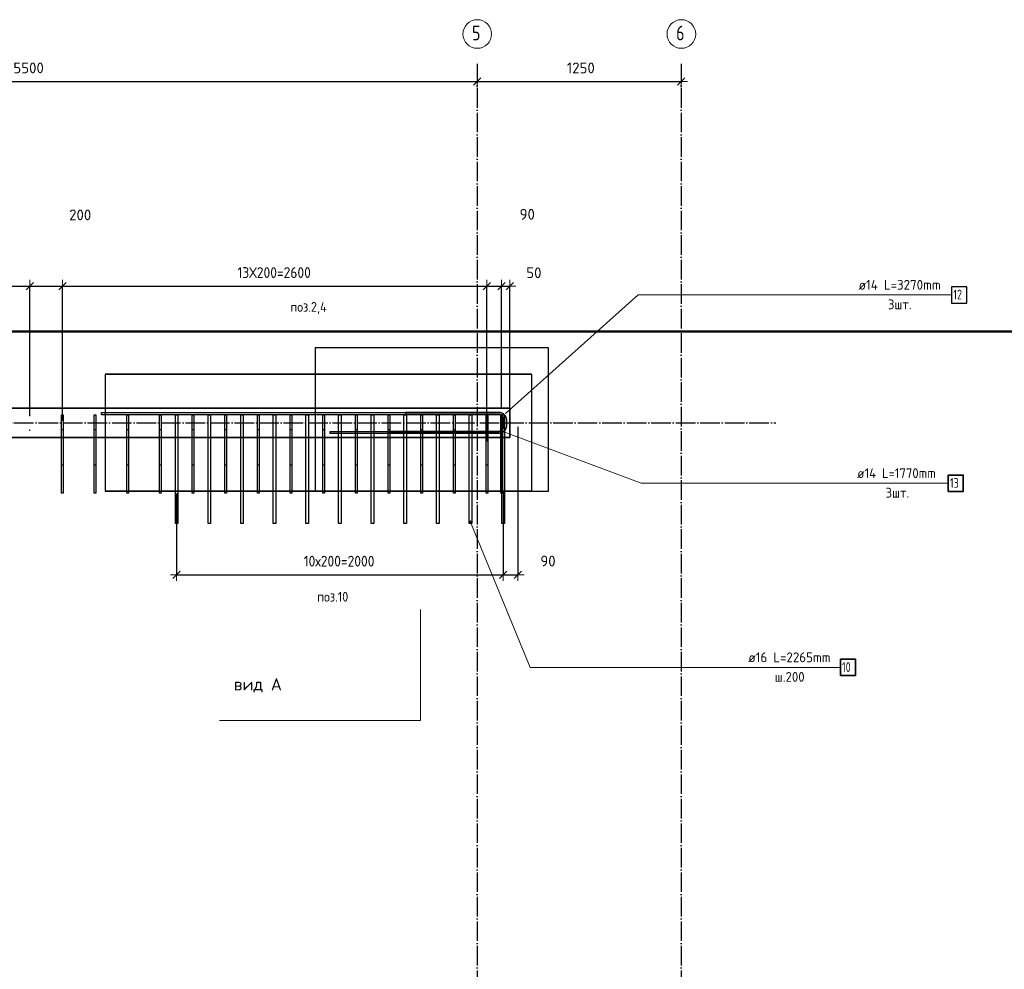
# Model space of a CAD drawing. Header units: millimetres. Extents: x 5077 to 50019, y 6526 to 90933.
# Tile 26 of 60: x 11099 to 17128, y 36193 to 42010. Entities that reach past the tile are written whole.
import ezdxf

# ---------------------------------------------------------------- set-up
doc = ezdxf.new("R2010")
doc.units = ezdxf.units.MM
doc.header["$PDMODE"] = 65
doc.linetypes.add('______11', pattern=[150, 120, -15, 0, -15])
doc.linetypes.add('______5', pattern=[330, 240, -30, 30, -30])
for name, color, linetype, lineweight in [('Standard', 7, 'Continuous', 25), ('Арм.стержн. вертикальными 1', 22, 'Continuous', 35), ('Арм.стержн.горизонт. 2', 202, 'Continuous', 35), ('Обозначение разреза_ общее', 7, 'Continuous', 25), ('Размерная линия_ общее', 7, 'Continuous', 13)]:
    doc.layers.add(name, color=color, linetype=linetype, lineweight=lineweight)
doc.layers.add('Арм.стержн. вертикальными 2', color=7, linetype='Continuous', lineweight=35, true_color=0x006e00)
doc.layers.add('Осевая линия_ общее', color=7, linetype='______5', lineweight=13, true_color=0xa0a0a0)
doc.styles.add('ISOCPEUR', font='ISOCPEUR')
doc.dimstyles.new('DIMSTYLE_3', dxfattribs={"dimtxt": 66, "dimasz": 75, "dimexe": 0, "dimexo": 0, "dimgap": 33, "dimtad": 2, "dimdec": 0, "dimrnd": 5, "dimzin": 12, "dimdsep": 46, "dimtxsty": 'ISOCPEUR', "dimblk1": 'ALL_ML_STRICH', "dimblk2": 'ALL_ML_STRICH', "dimsah": 1, "dimcen": 0, "dimclrd": 7, "dimclre": 256, "dimclrt": 7, "dimadec": 0, "dimazin": 0, "dimtfac": 1, "dimtdec": 0, "dimtix": 1, "dimtmove": 2, "dimatfit": 3, "dimfxl": 0, "dimtvp": 1.2, "dimtzin": 0, "dimlwd": 0, "dimlwe": -3, "dimarcsym": 0})
doc.dimstyles.new('DIMSTYLE_9', dxfattribs={"dimtxt": 66, "dimasz": 75, "dimexe": 0, "dimexo": 0, "dimgap": 33, "dimtad": 2, "dimdec": 0, "dimrnd": 5, "dimzin": 12, "dimdsep": 46, "dimtxsty": 'ISOCPEUR', "dimblk1": 'ALL_ML_STRICH', "dimblk2": 'ALL_ML_STRICH', "dimsah": 1, "dimcen": 0, "dimclrd": 7, "dimclre": 256, "dimclrt": 7, "dimadec": 0, "dimazin": 0, "dimtfac": 1, "dimtdec": 0, "dimtix": 1, "dimtmove": 2, "dimatfit": 3, "dimfxl": 0, "dimtzin": 0, "dimlwd": 0, "dimlwe": -3, "dimarcsym": 0})

# ---------------------------------------------------------------- blocks, each defined once
blk = doc.blocks.new('СЛОЖНЫЙ_ОБЪЕКТ_1')
at = {"layer": 'Осевая линия_ общее', "color": 253, "linetype": '______11', "lineweight": -3, "true_color": 0xa0a0a0, "transparency": 33554687}
for p, q in [((13900, 41740), (13900, 30850)), ((15150, 41740), (15150, 30850)), ((5360, 39540), (15730, 39540))]:
    blk.add_line(p, q, dxfattribs=at)
at = {"layer": 'Осевая линия_ общее', "color": 7, "linetype": 'Continuous', "lineweight": 13, "transparency": 33554687}
for centre in [(13900.7, 41921.9), (15150.7, 41921.9)]:
    blk.add_circle(centre, 87.7, dxfattribs=at)
at = {"layer": 'Осевая линия_ общее', "color": 7, "linetype": 'Continuous', "lineweight": 13, "transparency": 33554687, "char_height": 90, "width": 97.922, "attachment_point": 7, "style": 'ISOCPEUR'}
for s, insert in [('\\W0.78;5', (13869.2, 41882.7)), ('\\W0.78;6', (15119.2, 41882.7))]:
    blk.add_mtext(s, dxfattribs=dict(at, insert=insert))
blk = doc.blocks.new('ALL_ML_STRICH')
at = {"color": 0, "linetype": 'ByBlock', "lineweight": -2}
for p, q in [((-1, 0), (0.5, 0)), ((-0.3, -0.3), (0.3, 0.3)), ((0, -0.5), (0, 0.5))]:
    blk.add_line(p, q, dxfattribs=at)
blk = doc.blocks.new('*D91')
at = {"layer": 'DEFPOINTS', "color": 7, "linetype": 'Continuous', "lineweight": 13, "transparency": 33554687}
for p in [(8400, 41668.4), (8400, 41631.2), (13900, 41560)]:
    blk.add_point(p, dxfattribs=at)
at = {"layer": 'Размерная линия_ общее', "color": 253, "linetype": 'Continuous', "lineweight": -2, "true_color": 0xa0a0a0, "transparency": 33554687}
for p, q in [((8400, 41631.2), (8400, 41631.2)), ((13900, 41631.2), (13900, 41631.2))]:
    blk.add_line(p, q, dxfattribs=at)
at = {"layer": 'Размерная линия_ общее', "color": 7, "linetype": 'Continuous', "lineweight": -2, "transparency": 33554687}
blk.add_line((8400, 41631.2), (13900, 41631.2), dxfattribs=at)
at = {"layer": 'Размерная линия_ общее', "color": 7, "linetype": 'Continuous', "lineweight": 13, "transparency": 33554687, "xscale": 75, "yscale": 75, "zscale": 75, "rotation": 180}
blk.add_blockref('ALL_ML_STRICH', (8400, 41631.2), dxfattribs=at)
at = {"layer": 'Размерная линия_ общее', "color": 7, "linetype": 'Continuous', "lineweight": 13, "transparency": 33554687, "xscale": 75, "yscale": 75, "zscale": 75}
blk.add_blockref('ALL_ML_STRICH', (13900, 41631.2), dxfattribs=at)
at = {"layer": 'Размерная линия_ общее', "color": 7, "linetype": 'Continuous', "lineweight": 13, "transparency": 33554687, "insert": (11153.3, 41714.2), "char_height": 66, "width": 264, "attachment_point": 5, "style": 'ISOCPEUR'}
blk.add_mtext('\\A1;{5500}', dxfattribs=at)
blk = doc.blocks.new('*D92')
at = {"layer": 'DEFPOINTS', "color": 7, "linetype": 'Continuous', "lineweight": 13, "transparency": 33554687}
for p in [(13900, 41631.2), (13900, 41560), (15150, 41560)]:
    blk.add_point(p, dxfattribs=at)
at = {"layer": 'Размерная линия_ общее', "color": 253, "linetype": 'Continuous', "lineweight": -2, "true_color": 0xa0a0a0, "transparency": 33554687}
for p, q in [((13900, 41631.2), (13900, 41631.2)), ((15150, 41631.2), (15150, 41631.2))]:
    blk.add_line(p, q, dxfattribs=at)
at = {"layer": 'Размерная линия_ общее', "color": 7, "linetype": 'Continuous', "lineweight": -2, "transparency": 33554687}
blk.add_line((13900, 41631.2), (15150, 41631.2), dxfattribs=at)
at = {"layer": 'Размерная линия_ общее', "color": 7, "linetype": 'Continuous', "lineweight": 13, "transparency": 33554687, "xscale": 75, "yscale": 75, "zscale": 75, "rotation": 180}
blk.add_blockref('ALL_ML_STRICH', (13900, 41631.2), dxfattribs=at)
at = {"layer": 'Размерная линия_ общее', "color": 7, "linetype": 'Continuous', "lineweight": 13, "transparency": 33554687, "xscale": 75, "yscale": 75, "zscale": 75}
blk.add_blockref('ALL_ML_STRICH', (15150, 41631.2), dxfattribs=at)
at = {"layer": 'Размерная линия_ общее', "color": 7, "linetype": 'Continuous', "lineweight": 13, "transparency": 33554687, "insert": (14534.9, 41714.2), "char_height": 66, "width": 264, "attachment_point": 5, "style": 'ISOCPEUR'}
blk.add_mtext('\\A1;{1250}', dxfattribs=at)
blk = doc.blocks.new('*D140')
at = {"layer": 'DEFPOINTS', "color": 7, "linetype": 'Continuous', "lineweight": 13, "transparency": 33554687}
for p in [(8560, 40377.7), (11160, 39585), (8560, 39423.5)]:
    blk.add_point(p, dxfattribs=at)
at = {"layer": 'Размерная линия_ общее', "color": 253, "linetype": 'Continuous', "lineweight": -2, "true_color": 0xa0a0a0, "transparency": 33554687}
for p, q in [((8560, 39443.5), (8560, 40377.7)), ((11160, 39585), (11160, 40377.7))]:
    blk.add_line(p, q, dxfattribs=at)
at = {"layer": 'Размерная линия_ общее', "color": 7, "linetype": 'Continuous', "lineweight": -2, "transparency": 33554687}
blk.add_line((8560, 40377.7), (11160, 40377.7), dxfattribs=at)
at = {"layer": 'Размерная линия_ общее', "color": 7, "linetype": 'Continuous', "lineweight": 13, "transparency": 33554687, "xscale": 75, "yscale": 75, "zscale": 75, "rotation": 180}
blk.add_blockref('ALL_ML_STRICH', (8560, 40377.7), dxfattribs=at)
at = {"layer": 'Размерная линия_ общее', "color": 7, "linetype": 'Continuous', "lineweight": 13, "transparency": 33554687, "xscale": 75, "yscale": 75, "zscale": 75}
blk.add_blockref('ALL_ML_STRICH', (11160, 40377.7), dxfattribs=at)
at = {"layer": 'Размерная линия_ общее', "color": 7, "linetype": 'Continuous', "lineweight": 13, "transparency": 33554687, "insert": (9632, 40493.7), "char_height": 66, "width": 3.3, "attachment_point": 1, "line_spacing_factor": 0.60241, "style": 'ISOCPEUR'}
blk.add_mtext('\\W0.91;13Х200=2600', dxfattribs=at)
blk = doc.blocks.new('*D141')
at = {"layer": 'DEFPOINTS', "color": 7, "linetype": 'Continuous', "lineweight": 13, "transparency": 33554687}
for p in [(11160, 40377.7), (11160, 39585), (11360, 39563.5)]:
    blk.add_point(p, dxfattribs=at)
at = {"layer": 'Размерная линия_ общее', "color": 253, "linetype": 'Continuous', "lineweight": -2, "true_color": 0xa0a0a0, "transparency": 33554687}
for p, q in [((11160, 39585), (11160, 40377.7)), ((11360, 39552.8), (11360, 40377.7))]:
    blk.add_line(p, q, dxfattribs=at)
at = {"layer": 'Размерная линия_ общее', "color": 7, "linetype": 'Continuous', "lineweight": -2, "transparency": 33554687}
blk.add_line((11160, 40377.7), (11360, 40377.7), dxfattribs=at)
at = {"layer": 'Размерная линия_ общее', "color": 7, "linetype": 'Continuous', "lineweight": 13, "transparency": 33554687, "xscale": 75, "yscale": 75, "zscale": 75, "rotation": 180}
blk.add_blockref('ALL_ML_STRICH', (11160, 40377.7), dxfattribs=at)
at = {"layer": 'Размерная линия_ общее', "color": 7, "linetype": 'Continuous', "lineweight": 13, "transparency": 33554687, "xscale": 75, "yscale": 75, "zscale": 75}
blk.add_blockref('ALL_ML_STRICH', (11360, 40377.7), dxfattribs=at)
at = {"layer": 'Размерная линия_ общее', "color": 7, "linetype": 'Continuous', "lineweight": 13, "transparency": 33554687, "insert": (11469.2, 40813.9), "char_height": 66, "width": 198, "attachment_point": 5, "style": 'ISOCPEUR'}
blk.add_mtext('\\A1;{200}', dxfattribs=at)
blk = doc.blocks.new('*D142')
at = {"layer": 'DEFPOINTS', "color": 7, "linetype": 'Continuous', "lineweight": 13, "transparency": 33554687}
for p in [(11360, 40377.7), (11360, 39563.5), (13960, 39406.2)]:
    blk.add_point(p, dxfattribs=at)
at = {"layer": 'Размерная линия_ общее', "color": 253, "linetype": 'Continuous', "lineweight": -2, "true_color": 0xa0a0a0, "transparency": 33554687}
for p, q in [((11360, 39552.8), (11360, 40377.7)), ((13960, 39426.2), (13960, 40377.7))]:
    blk.add_line(p, q, dxfattribs=at)
at = {"layer": 'Размерная линия_ общее', "color": 7, "linetype": 'Continuous', "lineweight": -2, "transparency": 33554687}
blk.add_line((11360, 40377.7), (13960, 40377.7), dxfattribs=at)
at = {"layer": 'Размерная линия_ общее', "color": 7, "linetype": 'Continuous', "lineweight": 13, "transparency": 33554687, "xscale": 75, "yscale": 75, "zscale": 75, "rotation": 180}
blk.add_blockref('ALL_ML_STRICH', (11360, 40377.7), dxfattribs=at)
at = {"layer": 'Размерная линия_ общее', "color": 7, "linetype": 'Continuous', "lineweight": 13, "transparency": 33554687, "xscale": 75, "yscale": 75, "zscale": 75}
blk.add_blockref('ALL_ML_STRICH', (13960, 40377.7), dxfattribs=at)
at = {"layer": 'Размерная линия_ общее', "color": 7, "linetype": 'Continuous', "lineweight": 13, "transparency": 33554687, "insert": (12432, 40493.7), "char_height": 66, "width": 3.3, "attachment_point": 1, "line_spacing_factor": 0.60241, "style": 'ISOCPEUR'}
blk.add_mtext('\\W0.91;13Х200=2600', dxfattribs=at)
blk = doc.blocks.new('*D143')
at = {"layer": 'DEFPOINTS', "color": 7, "linetype": 'Continuous', "lineweight": 13, "transparency": 33554687}
for p in [(13960, 40377.7), (14050, 39540), (13960, 39406.2)]:
    blk.add_point(p, dxfattribs=at)
at = {"layer": 'Размерная линия_ общее', "color": 253, "linetype": 'Continuous', "lineweight": -2, "true_color": 0xa0a0a0, "transparency": 33554687}
for p, q in [((13960, 39426.2), (13960, 40377.7)), ((14050, 39630), (14050, 40377.7))]:
    blk.add_line(p, q, dxfattribs=at)
at = {"layer": 'Размерная линия_ общее', "color": 7, "linetype": 'Continuous', "lineweight": -2, "transparency": 33554687}
blk.add_line((13960, 40377.7), (14050, 40377.7), dxfattribs=at)
at = {"layer": 'Размерная линия_ общее', "color": 7, "linetype": 'Continuous', "lineweight": 13, "transparency": 33554687, "xscale": 75, "yscale": 75, "zscale": 75, "rotation": 180}
blk.add_blockref('ALL_ML_STRICH', (13960, 40377.7), dxfattribs=at)
at = {"layer": 'Размерная линия_ общее', "color": 7, "linetype": 'Continuous', "lineweight": 13, "transparency": 33554687, "xscale": 75, "yscale": 75, "zscale": 75}
blk.add_blockref('ALL_ML_STRICH', (14050, 40377.7), dxfattribs=at)
at = {"layer": 'Размерная линия_ общее', "color": 7, "linetype": 'Continuous', "lineweight": 13, "transparency": 33554687, "insert": (14206.9, 40817.6), "char_height": 66, "width": 132, "attachment_point": 5, "style": 'ISOCPEUR'}
blk.add_mtext('\\A1;{90}', dxfattribs=at)
blk = doc.blocks.new('*D144')
at = {"layer": 'DEFPOINTS', "color": 7, "linetype": 'Continuous', "lineweight": 13, "transparency": 33554687}
for p in [(14050, 40377.7), (14100, 39630), (14050, 39540)]:
    blk.add_point(p, dxfattribs=at)
at = {"layer": 'Размерная линия_ общее', "color": 253, "linetype": 'Continuous', "lineweight": -2, "true_color": 0xa0a0a0, "transparency": 33554687}
for p, q in [((14050, 39630), (14050, 40377.7)), ((14100, 39630), (14100, 40377.7))]:
    blk.add_line(p, q, dxfattribs=at)
at = {"layer": 'Размерная линия_ общее', "color": 7, "linetype": 'Continuous', "lineweight": -2, "transparency": 33554687}
blk.add_line((14050, 40377.7), (14100, 40377.7), dxfattribs=at)
at = {"layer": 'Размерная линия_ общее', "color": 7, "linetype": 'Continuous', "lineweight": 13, "transparency": 33554687, "xscale": 75, "yscale": 75, "zscale": 75, "rotation": 180}
blk.add_blockref('ALL_ML_STRICH', (14050, 40377.7), dxfattribs=at)
at = {"layer": 'Размерная линия_ общее', "color": 7, "linetype": 'Continuous', "lineweight": 13, "transparency": 33554687, "xscale": 75, "yscale": 75, "zscale": 75}
blk.add_blockref('ALL_ML_STRICH', (14100, 40377.7), dxfattribs=at)
at = {"layer": 'Размерная линия_ общее', "color": 7, "linetype": 'Continuous', "lineweight": 13, "transparency": 33554687, "insert": (14247.5, 40459.5), "char_height": 66, "width": 132, "attachment_point": 5, "style": 'ISOCPEUR'}
blk.add_mtext('\\A1;{50}', dxfattribs=at)
blk = doc.blocks.new('*D157')
at = {"layer": 'DEFPOINTS', "color": 7, "linetype": 'Continuous', "lineweight": 13, "transparency": 33554687}
for p in [(14060, 39143.5), (12060, 39126.8), (12060, 38610)]:
    blk.add_point(p, dxfattribs=at)
at = {"layer": 'Размерная линия_ общее', "color": 253, "linetype": 'Continuous', "lineweight": -2, "true_color": 0xa0a0a0, "transparency": 33554687}
for p, q in [((12060, 39106.8), (12060, 38610)), ((14060, 39123.5), (14060, 38610))]:
    blk.add_line(p, q, dxfattribs=at)
at = {"layer": 'Размерная линия_ общее', "color": 7, "linetype": 'Continuous', "lineweight": -2, "transparency": 33554687}
blk.add_line((12060, 38610), (14060, 38610), dxfattribs=at)
at = {"layer": 'Размерная линия_ общее', "color": 7, "linetype": 'Continuous', "lineweight": 13, "transparency": 33554687, "xscale": 75, "yscale": 75, "zscale": 75, "rotation": 180}
blk.add_blockref('ALL_ML_STRICH', (12060, 38610), dxfattribs=at)
at = {"layer": 'Размерная линия_ общее', "color": 7, "linetype": 'Continuous', "lineweight": 13, "transparency": 33554687, "xscale": 75, "yscale": 75, "zscale": 75}
blk.add_blockref('ALL_ML_STRICH', (14060, 38610), dxfattribs=at)
at = {"layer": 'Размерная линия_ общее', "color": 7, "linetype": 'Continuous', "lineweight": 13, "transparency": 33554687, "insert": (12838, 38726), "char_height": 66, "width": 3.3, "attachment_point": 1, "line_spacing_factor": 0.60241, "style": 'ISOCPEUR'}
blk.add_mtext('\\W0.91;10х200=2000', dxfattribs=at)
blk = doc.blocks.new('*D158')
at = {"layer": 'DEFPOINTS', "color": 7, "linetype": 'Continuous', "lineweight": 13, "transparency": 33554687}
for p in [(14150, 39535), (14060, 39143.5), (14060, 38610)]:
    blk.add_point(p, dxfattribs=at)
at = {"layer": 'Размерная линия_ общее', "color": 253, "linetype": 'Continuous', "lineweight": -2, "true_color": 0xa0a0a0, "transparency": 33554687}
for p, q in [((14150, 39515), (14150, 38610)), ((14060, 39123.5), (14060, 38610))]:
    blk.add_line(p, q, dxfattribs=at)
at = {"layer": 'Размерная линия_ общее', "color": 7, "linetype": 'Continuous', "lineweight": -2, "transparency": 33554687}
blk.add_line((14060, 38610), (14150, 38610), dxfattribs=at)
at = {"layer": 'Размерная линия_ общее', "color": 7, "linetype": 'Continuous', "lineweight": 13, "transparency": 33554687, "xscale": 75, "yscale": 75, "zscale": 75, "rotation": 180}
blk.add_blockref('ALL_ML_STRICH', (14060, 38610), dxfattribs=at)
at = {"layer": 'Размерная линия_ общее', "color": 7, "linetype": 'Continuous', "lineweight": 13, "transparency": 33554687, "xscale": 75, "yscale": 75, "zscale": 75}
blk.add_blockref('ALL_ML_STRICH', (14150, 38610), dxfattribs=at)
at = {"layer": 'Размерная линия_ общее', "color": 7, "linetype": 'Continuous', "lineweight": 13, "transparency": 33554687, "insert": (14333.9, 38693.5), "char_height": 66, "width": 132, "attachment_point": 5, "style": 'ISOCPEUR'}
blk.add_mtext('\\A1;{90}', dxfattribs=at)

msp = doc.modelspace()

# ---------------------------------------------------------------- hatches: boundary and pattern name
at = {"layer": 'Арм.стержн. вертикальными 1', "linetype": 'Continuous', "lineweight": 50, "transparency": 33554687}
for points in [[(11165, 39585), (11164.6, 39586.9), (11163.5, 39588.5), (11161.9, 39589.6), (11160, 39590), (11158.1, 39589.6), (11156.5, 39588.5), (11155.4, 39586.9), (11155, 39585), (11155.4, 39583.1), (11156.5, 39581.5), (11158.1, 39580.4), (11160, 39580), (11161.9, 39580.4), (11163.5, 39581.5), (11164.6, 39583.1)], [(11165, 39495), (11164.6, 39496.9), (11163.5, 39498.5), (11161.9, 39499.6), (11160, 39500), (11158.1, 39499.6), (11156.5, 39498.5), (11155.4, 39496.9), (11155, 39495), (11155.4, 39493.1), (11156.5, 39491.5), (11158.1, 39490.4), (11160, 39490), (11161.9, 39490.4), (11163.5, 39491.5), (11164.6, 39493.1)]]:
    msp.add_hatch(color=4, dxfattribs=at).paths.add_polyline_path(points)
at = {"layer": 'Арм.стержн. вертикальными 2', "linetype": 'Continuous', "lineweight": 13, "transparency": 33554687}
for points in [[(13851.1, 38933.2), (13865.5, 38939.1), (13861.2, 38940.9)], [(13851.1, 38933.2), (13861.2, 38940.9), (13852.9, 38937.5)], [(13851.7, 38928.6), (13865.5, 38939.1), (13851.1, 38933.2)], [(13851.7, 38928.6), (13868.3, 38935.4), (13865.5, 38939.1)], [(13854.5, 38924.9), (13868.3, 38935.4), (13851.7, 38928.6)], [(13852.9, 38937.5), (13861.2, 38940.9), (13856.6, 38940.3)], [(13854.5, 38924.9), (13868.9, 38930.8), (13868.3, 38935.4)], [(13858.8, 38923.1), (13868.9, 38930.8), (13854.5, 38924.9)], [(13858.8, 38923.1), (13867.1, 38926.5), (13868.9, 38930.8)], [(13867.1, 38926.5), (13858.8, 38923.1), (13863.4, 38923.7)]]:
    msp.add_hatch(color=7, dxfattribs=at).paths.add_polyline_path(points)

# ---------------------------------------------------------------- linework, layer by layer
at = {"color": 52, "linetype": 'Continuous', "lineweight": -3, "transparency": 33554687}
for p, q in [((12907.5, 40000.1), (12907.5, 39121.4)), ((14337.5, 40000.1), (12907.5, 40000.1)), ((12907.5, 40000.1), (12907.5, 39121.4)), ((14337.5, 40000.1), (12907.5, 40000.1)), ((14337.5, 39121.4), (14337.5, 40000.1)), ((14337.5, 39121.4), (14337.5, 40000.1)), ((12907.5, 39121.4), (14337.5, 39121.4)), ((12907.5, 39121.4), (14337.5, 39121.4))]:
    msp.add_line(p, q, dxfattribs=at)
at = {"layer": 'Standard', "color": 52, "linetype": 'Continuous', "lineweight": -3, "transparency": 33554687}
for p, q in [((11622.5, 39837.7), (11622.5, 39122.2)), ((11622.5, 39837.7), (11622.5, 39122.2)), ((11622.5, 39837.7), (14232.1, 39837.7)), ((14232.1, 39837.7), (11622.5, 39837.7)), ((14232.1, 39837.7), (14232.1, 39122.2)), ((14232.1, 39837.7), (14232.1, 39122.2)), ((11622.5, 39122.2), (14232.1, 39122.2)), ((14232.1, 39122.2), (11622.5, 39122.2))]:
    msp.add_line(p, q, dxfattribs=at)
at = {"layer": 'Standard', "color": 7, "linetype": 'Continuous', "lineweight": 35, "transparency": 33554687}
for p, q in [((8320, 39630), (14100, 39630)), ((14100, 39630), (14100, 39450)), ((14100, 39450), (8500, 39450))]:
    msp.add_line(p, q, dxfattribs=at)
at = {"layer": 'Standard', "color": 7, "linetype": 'Continuous', "lineweight": 50, "transparency": 33554687}
msp.add_lwpolyline([(7842.4, 9185), (21328.5, 9185), (21328.5, 40100.1), (7842.4, 40100.1), (7842.4, 9185)], dxfattribs=at)
at = {"layer": 'Арм.стержн. вертикальными 1', "color": 4, "linetype": 'Continuous', "lineweight": 25, "transparency": 33554687}
for points in [[(11365, 39590), (11365, 39280), (11355, 39280), (11355, 39590), (11365, 39590)], [(11565, 39590), (11565, 39280), (11555, 39280), (11555, 39590), (11565, 39590)], [(11765, 39590), (11765, 39280), (11755, 39280), (11755, 39590), (11765, 39590)], [(11965, 39590), (11965, 39280), (11955, 39280), (11955, 39590), (11965, 39590)], [(12165, 39590), (12165, 39280), (12155, 39280), (12155, 39590), (12165, 39590)], [(12365, 39590), (12365, 39280), (12355, 39280), (12355, 39590), (12365, 39590)], [(12565, 39590), (12565, 39280), (12555, 39280), (12555, 39590), (12565, 39590)], [(12765, 39590), (12765, 39280), (12755, 39280), (12755, 39590), (12765, 39590)], [(12965, 39590), (12965, 39280), (12955, 39280), (12955, 39590), (12965, 39590)], [(13165, 39590), (13165, 39280), (13155, 39280), (13155, 39590), (13165, 39590)], [(13365, 39590), (13365, 39280), (13355, 39280), (13355, 39590), (13365, 39590)], [(13565, 39590), (13565, 39280), (13555, 39280), (13555, 39590), (13565, 39590)], [(13765, 39590), (13765, 39280), (13755, 39280), (13755, 39590), (13765, 39590)], [(13965, 39590), (13965, 39280), (13955, 39280), (13955, 39590), (13965, 39590)], [(14055, 39590), (14055, 39280), (14045, 39280), (14045, 39590), (14055, 39590)], [(11365, 39500), (11365, 39110), (11355, 39110), (11355, 39500), (11365, 39500)], [(11565, 39500), (11565, 39110), (11555, 39110), (11555, 39500), (11565, 39500)], [(11765, 39500), (11765, 39110), (11755, 39110), (11755, 39500), (11765, 39500)], [(11965, 39500), (11965, 39110), (11955, 39110), (11955, 39500), (11965, 39500)], [(12165, 39500), (12165, 39110), (12155, 39110), (12155, 39500), (12165, 39500)], [(12365, 39500), (12365, 39110), (12355, 39110), (12355, 39500), (12365, 39500)], [(12565, 39500), (12565, 39110), (12555, 39110), (12555, 39500), (12565, 39500)], [(12765, 39500), (12765, 39110), (12755, 39110), (12755, 39500), (12765, 39500)], [(12965, 39500), (12965, 39110), (12955, 39110), (12955, 39500), (12965, 39500)], [(13165, 39500), (13165, 39110), (13155, 39110), (13155, 39500), (13165, 39500)], [(13365, 39500), (13365, 39110), (13355, 39110), (13355, 39500), (13365, 39500)], [(13565, 39500), (13565, 39110), (13555, 39110), (13555, 39500), (13565, 39500)], [(13765, 39500), (13765, 39110), (13755, 39110), (13755, 39500), (13765, 39500)], [(13965, 39500), (13965, 39110), (13955, 39110), (13955, 39500), (13965, 39500)], [(14055, 39500), (14055, 39110), (14045, 39110), (14045, 39500), (14055, 39500)]]:
    msp.add_lwpolyline(points, dxfattribs=at)
at = {"layer": 'Арм.стержн. вертикальными 2', "color": 7, "linetype": 'Continuous', "lineweight": 13, "transparency": 33554687}
for p, q in [((13851.7, 38928.6), (13851.7, 38928.6)), ((13856.6, 38940.3), (13856.6, 38940.3)), ((14224.4, 38042.1), (13860, 38932)), ((13863.4, 38923.7), (13863.4, 38923.7)), ((13868.3, 38935.4), (13868.3, 38935.4)), ((14224.4, 38042.1), (16124.4, 38042.1))]:
    msp.add_line(p, q, dxfattribs=at)
at = {"layer": 'Арм.стержн. вертикальными 2', "color": 7, "linetype": 'Continuous', "lineweight": 25, "transparency": 33554687}
for points in [[(12052, 38924), (12052, 39590), (12068, 39590), (12068, 38924), (12052, 38924)], [(12252, 38924), (12252, 39590), (12268, 39590), (12268, 38924), (12252, 38924)], [(12452, 38924), (12452, 39590), (12468, 39590), (12468, 38924), (12452, 38924)], [(12652, 38924), (12652, 39590), (12668, 39590), (12668, 38924), (12652, 38924)], [(12852, 38924), (12852, 39590), (12868, 39590), (12868, 38924), (12852, 38924)], [(13052, 38924), (13052, 39590), (13068, 39590), (13068, 38924), (13052, 38924)], [(13252, 38924), (13252, 39590), (13268, 39590), (13268, 38924), (13252, 38924)], [(13452, 38924), (13452, 39590), (13468, 39590), (13468, 38924), (13452, 38924)], [(13652, 38924), (13652, 39590), (13668, 39590), (13668, 38924), (13652, 38924)], [(13852, 38924), (13852, 39590), (13868, 39590), (13868, 38924), (13852, 38924)], [(14052, 38924), (14052, 39590), (14068, 39590), (14068, 38924), (14052, 38924)]]:
    msp.add_lwpolyline(points, dxfattribs=at)
at = {"layer": 'Арм.стержн. вертикальными 2', "color": 7, "linetype": 'Continuous', "lineweight": 35, "transparency": 33554687}
msp.add_lwpolyline([(16124.4, 37992.1), (16216.4, 37992.1), (16216.4, 38092.1), (16124.4, 38092.1), (16124.4, 37992.1)], dxfattribs=at)
at = {"layer": 'Арм.стержн. вертикальными 2', "color": 7, "linetype": 'Continuous', "lineweight": 13, "transparency": 33554687}
msp.add_circle((13860, 38932), 9, dxfattribs=at)
at = {"layer": 'Арм.стержн.горизонт. 2', "color": 7, "linetype": 'Continuous', "lineweight": 13, "transparency": 33554687}
for p, q in [((14886, 40323.8), (14073, 39597)), ((14886, 40323.8), (14073, 39597)), ((14886, 40323.8), (14073, 39597)), ((14886, 40323.8), (16806, 40323.8)), ((14905.5, 39170.1), (14073, 39481)), ((14905.5, 39170.1), (14073, 39481)), ((14905.5, 39170.1), (14073, 39481)), ((14905.5, 39170.1), (16785.5, 39170.1))]:
    msp.add_line(p, q, dxfattribs=at)
at = {"layer": 'Арм.стержн.горизонт. 2', "color": 7, "linetype": 'Continuous', "lineweight": 25, "transparency": 33554687}
for points in [[(16806, 40273.8), (16898, 40273.8), (16898, 40373.8), (16806, 40373.8), (16806, 40273.8)], [(13364, 39490), (14032.3, 39490), (14038.7, 39490.9), (14045.1, 39493), (14050.9, 39496.3), (14055.7, 39500.3), (14059.7, 39505), (14063, 39510.9), (14065.1, 39517.3), (14066, 39523.7), (14066, 39556.3), (14065.1, 39562.7), (14063, 39569.1), (14059.7, 39575), (14055.7, 39579.7), (14050.9, 39583.7), (14045.1, 39587), (14038.7, 39589.1), (14032.3, 39590), (11600, 39590), (11600, 39604), (14033.3, 39604), (14041.8, 39602.8), (14050.7, 39599.9), (14058.9, 39595.3), (14065.7, 39589.7), (14071.3, 39582.9), (14075.9, 39574.7), (14078.8, 39565.9), (14080, 39557.3), (14080, 39522.7), (14078.8, 39514.1), (14075.9, 39505.3), (14071.3, 39497.1), (14065.7, 39490.3), (14058.9, 39484.7), (14050.7, 39480.1), (14041.8, 39477.2), (14033.3, 39476), (13364, 39476), (13364, 39490)], [(13364, 39490), (14032.3, 39490), (14038.7, 39490.9), (14045.1, 39493), (14050.9, 39496.3), (14055.7, 39500.3), (14059.7, 39505), (14063, 39510.9), (14065.1, 39517.3), (14066, 39523.7), (14066, 39556.3), (14065.1, 39562.7), (14063, 39569.1), (14059.7, 39575), (14055.7, 39579.7), (14050.9, 39583.7), (14045.1, 39587), (14038.7, 39589.1), (14032.3, 39590), (11600, 39590), (11600, 39604), (14033.3, 39604), (14041.8, 39602.8), (14050.7, 39599.9), (14058.9, 39595.3), (14065.7, 39589.7), (14071.3, 39582.9), (14075.9, 39574.7), (14078.8, 39565.9), (14080, 39557.3), (14080, 39522.7), (14078.8, 39514.1), (14075.9, 39505.3), (14071.3, 39497.1), (14065.7, 39490.3), (14058.9, 39484.7), (14050.7, 39480.1), (14041.8, 39477.2), (14033.3, 39476), (13364, 39476), (13364, 39490)], [(13364, 39490), (14032.3, 39490), (14038.7, 39490.9), (14045.1, 39493), (14050.9, 39496.3), (14055.7, 39500.3), (14059.7, 39505), (14063, 39510.9), (14065.1, 39517.3), (14066, 39523.7), (14066, 39556.3), (14065.1, 39562.7), (14063, 39569.1), (14059.7, 39575), (14055.7, 39579.7), (14050.9, 39583.7), (14045.1, 39587), (14038.7, 39589.1), (14032.3, 39590), (11600, 39590), (11600, 39604), (14033.3, 39604), (14041.8, 39602.8), (14050.7, 39599.9), (14058.9, 39595.3), (14065.7, 39589.7), (14071.3, 39582.9), (14075.9, 39574.7), (14078.8, 39565.9), (14080, 39557.3), (14080, 39522.7), (14078.8, 39514.1), (14075.9, 39505.3), (14071.3, 39497.1), (14065.7, 39490.3), (14058.9, 39484.7), (14050.7, 39480.1), (14041.8, 39477.2), (14033.3, 39476), (13364, 39476), (13364, 39490)], [(13464, 39606), (14033.3, 39606), (14041.8, 39604.8), (14050.7, 39601.9), (14058.9, 39597.3), (14065.7, 39591.7), (14071.3, 39584.9), (14075.9, 39576.7), (14078.8, 39567.9), (14080, 39559.3), (14080, 39520.7), (14078.8, 39512.1), (14075.9, 39503.3), (14071.3, 39495.1), (14065.7, 39488.3), (14058.9, 39482.7), (14050.7, 39478.1), (14041.8, 39475.2), (14033.3, 39474), (13000, 39474), (13000, 39488), (14032.3, 39488), (14038.7, 39488.9), (14045.1, 39491), (14050.9, 39494.3), (14055.7, 39498.3), (14059.7, 39503), (14063, 39508.9), (14065.1, 39515.3), (14066, 39521.7), (14066, 39558.3), (14065.1, 39564.7), (14063, 39571.1), (14059.7, 39577), (14055.7, 39581.7), (14050.9, 39585.7), (14045.1, 39589), (14038.7, 39591.1), (14032.3, 39592), (13464, 39592), (13464, 39606)], [(13464, 39606), (14033.3, 39606), (14041.8, 39604.8), (14050.7, 39601.9), (14058.9, 39597.3), (14065.7, 39591.7), (14071.3, 39584.9), (14075.9, 39576.7), (14078.8, 39567.9), (14080, 39559.3), (14080, 39520.7), (14078.8, 39512.1), (14075.9, 39503.3), (14071.3, 39495.1), (14065.7, 39488.3), (14058.9, 39482.7), (14050.7, 39478.1), (14041.8, 39475.2), (14033.3, 39474), (13000, 39474), (13000, 39488), (14032.3, 39488), (14038.7, 39488.9), (14045.1, 39491), (14050.9, 39494.3), (14055.7, 39498.3), (14059.7, 39503), (14063, 39508.9), (14065.1, 39515.3), (14066, 39521.7), (14066, 39558.3), (14065.1, 39564.7), (14063, 39571.1), (14059.7, 39577), (14055.7, 39581.7), (14050.9, 39585.7), (14045.1, 39589), (14038.7, 39591.1), (14032.3, 39592), (13464, 39592), (13464, 39606)], [(13464, 39606), (14033.3, 39606), (14041.8, 39604.8), (14050.7, 39601.9), (14058.9, 39597.3), (14065.7, 39591.7), (14071.3, 39584.9), (14075.9, 39576.7), (14078.8, 39567.9), (14080, 39559.3), (14080, 39520.7), (14078.8, 39512.1), (14075.9, 39503.3), (14071.3, 39495.1), (14065.7, 39488.3), (14058.9, 39482.7), (14050.7, 39478.1), (14041.8, 39475.2), (14033.3, 39474), (13000, 39474), (13000, 39488), (14032.3, 39488), (14038.7, 39488.9), (14045.1, 39491), (14050.9, 39494.3), (14055.7, 39498.3), (14059.7, 39503), (14063, 39508.9), (14065.1, 39515.3), (14066, 39521.7), (14066, 39558.3), (14065.1, 39564.7), (14063, 39571.1), (14059.7, 39577), (14055.7, 39581.7), (14050.9, 39585.7), (14045.1, 39589), (14038.7, 39591.1), (14032.3, 39592), (13464, 39592), (13464, 39606)]]:
    msp.add_lwpolyline(points, dxfattribs=at)
at = {"layer": 'Арм.стержн.горизонт. 2', "color": 7, "linetype": 'Continuous', "lineweight": 35, "transparency": 33554687}
msp.add_lwpolyline([(16785.5, 39120.1), (16877.5, 39120.1), (16877.5, 39220.1), (16785.5, 39220.1), (16785.5, 39120.1)], dxfattribs=at)
at = {"layer": 'Обозначение разреза_ общее', "color": 7, "linetype": 'Continuous', "lineweight": 13, "transparency": 33554687}
msp.add_lwpolyline([(12322.7, 37716.2), (13552.7, 37716.2), (13552.7, 38396.2)], dxfattribs=at)

# ---------------------------------------------------------------- block references
at = {"layer": 'Осевая линия_ общее', "color": 253, "linetype": '______11', "lineweight": -3, "true_color": 0xa0a0a0, "transparency": 33554687}
msp.add_blockref('СЛОЖНЫЙ_ОБЪЕКТ_1', (0, 0), dxfattribs=at)

# ---------------------------------------------------------------- texts
at = {"layer": 'Standard', "color": 7, "linetype": 'Continuous', "lineweight": 25, "transparency": 33554687, "char_height": 60, "attachment_point": 5, "style": 'ISOCPEUR'}
for s, insert, width in [('\\A1;{\\fISOCPEUR|i0|b0;\\H60.000000;\\W0.909091;\\C7;поз.2,4}\\P', (12867.8, 40243.5), 255.124), ('\\A1;{\\fISOCPEUR|i0|b0;\\H60.000000;\\W0.909091;\\C7;поз.10}\\P', (13016, 38475.1), 218.147)]:
    msp.add_mtext(s, dxfattribs=dict(at, insert=insert, width=width))
at = {"layer": 'Арм.стержн. вертикальными 2', "color": 7, "linetype": 'Continuous', "lineweight": 25, "transparency": 33554687, "char_height": 60, "attachment_point": 7, "style": 'ISOCPEUR'}
for s, insert, width in [('\\W0.96;ø16 L=2265mm ', (15560.4, 38074.1), 586.505), ('\\W0.75;10', (16134.4, 38014.1), 94.456), ('\\W0.95;ш.200 ', (15722.4, 37954.1), 262.399)]:
    msp.add_mtext(s, dxfattribs=dict(at, insert=insert, width=width))
at = {"layer": 'Арм.стержн.горизонт. 2', "color": 7, "linetype": 'Continuous', "lineweight": 25, "transparency": 33554687, "char_height": 60, "attachment_point": 7, "style": 'ISOCPEUR'}
for s, insert, width in [('\\W0.96;ø14 L=3270mm ', (16236, 40355.8), 592.53), ('\\W0.75;12', (16816, 40295.8), 94.456), ('\\W0.94;3шт. ', (16416, 40235.8), 232.257), ('\\W0.94;ø14 L=1770mm ', (16227.5, 39202.1), 579.953), ('\\W0.75;13', (16795.5, 39142.1), 94.456), ('\\W0.94;3шт. ', (16401.5, 39082.1), 232.257)]:
    msp.add_mtext(s, dxfattribs=dict(at, insert=insert, width=width))
at = {"layer": 'Обозначение разреза_ общее', "color": 7, "linetype": 'Continuous', "lineweight": 13, "transparency": 33554687, "insert": (12409.8, 37932.9), "char_height": 75, "width": 305.526, "attachment_point": 4, "style": 'ISOCPEUR'}
msp.add_mtext('\\A1;{\\fISOCPEUR|i0|b0;\\H75.000000;\\W1.000000;\\C7;вид А}\\P', dxfattribs=at)

# ---------------------------------------------------------------- dimensions: what is measured, and where the dimension line sits
at = {"layer": 'Размерная линия_ общее', "color": 7, "linetype": 'Continuous', "lineweight": 13, "transparency": 33554687}
for base, p1, p2, dimstyle, picture, middle in [((13900, 41631.2), (8400, 41631.2), (13900, 41631.2), 'DIMSTYLE_9', '*D91', (11153.3, 41714.2)), ((15150, 41631.2), (13900, 41631.2), (15150, 41631.2), 'DIMSTYLE_9', '*D92', (14534.9, 41714.2)), ((11360, 40377.7), (11160, 39585), (11360, 39552.8), 'DIMSTYLE_9', '*D141', (11469.2, 40813.9)), ((14050, 40377.7), (13960, 39426.2), (14050, 39630), 'DIMSTYLE_3', '*D143', (14206.9, 40817.6)), ((14100, 40377.7), (14050, 39630), (14100, 39630), 'DIMSTYLE_3', '*D144', (14247.5, 40459.5)), ((14150, 38610), (14060, 39123.5), (14150, 39515), 'DIMSTYLE_3', '*D158', (14333.9, 38693.5))]:
    dim = msp.add_linear_dim(base=base, p1=p1, p2=p2, dimstyle=dimstyle, override={"dimpost": '<>', "dimclrd": 7, "dimclre": 253, "dimclrt": 7, "dimlwd": 0, "dimlwe": 65533}, dxfattribs=at)
    dim.commit()
    dim.dimension.update_dxf_attribs({"geometry": picture, "text_midpoint": middle, "dimtype": 160})
for base, p1, p2, text, picture, middle in [((11160, 40377.7), (8560, 39443.5), (11160, 39585), '\\W0.91;13Х200=2600', '*D140', (9860, 40410.7)), ((13960, 40377.7), (11360, 39552.8), (13960, 39426.2), '\\W0.91;13Х200=2600', '*D142', (12660, 40410.7)), ((14060, 38610), (12060, 39106.8), (14060, 39123.5), '\\W0.91;10х200=2000', '*D157', (13060, 38643))]:
    dim = msp.add_linear_dim(base=base, p1=p1, p2=p2, text=text, dimstyle='DIMSTYLE_9', override={"dimpost": '<>', "dimclrd": 7, "dimclre": 253, "dimclrt": 7, "dimlwd": 0, "dimlwe": 65533}, dxfattribs=at)
    dim.commit()
    dim.dimension.update_dxf_attribs({"geometry": picture, "text_midpoint": middle, "dimtype": 160})

doc.saveas('drawing.dxf')
